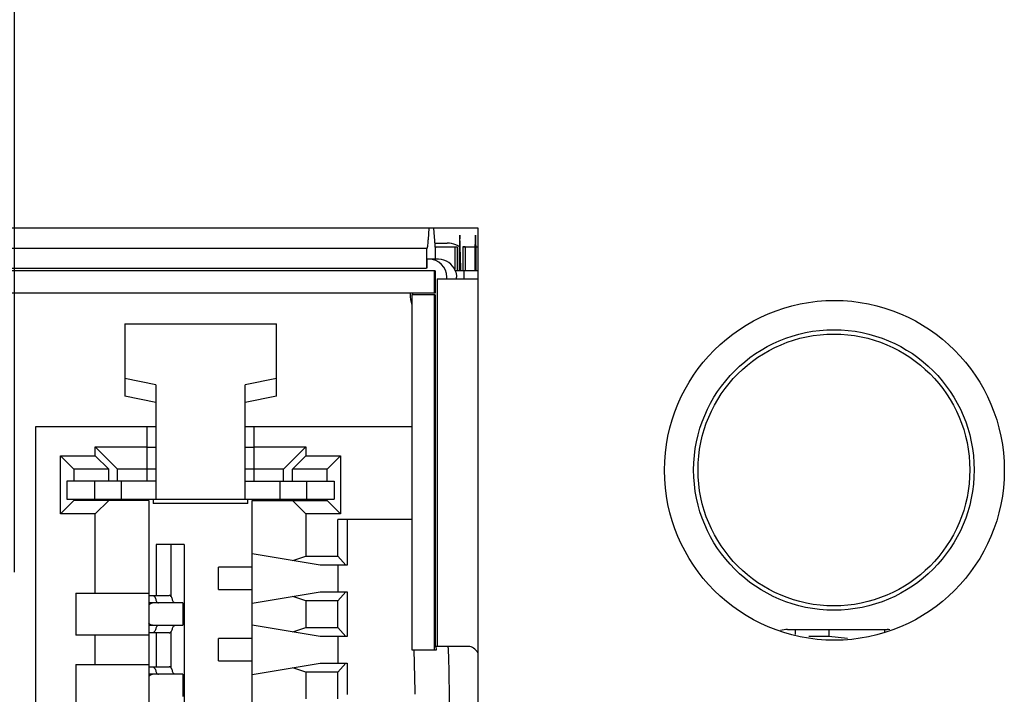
# Model space of a CAD drawing. Header units: inches. Extents: x 0.2 to 16.8, y 0.2 to 10.8.
# Tile 13 of 22: x 8.299 to 8.733, y 5.75 to 6.048. Entities that reach past the tile are written whole.
import ezdxf

# ---------------------------------------------------------------- set-up
doc = ezdxf.new("R2010")
doc.units = ezdxf.units.IN
doc.header["$LTSCALE"] = 0.935
doc.header["$MEASUREMENT"] = 0
doc.layers.get('0').update_dxf_attribs({"linetype": 'CONTINUOUS'})
doc.layers.add('DIMENSIONS', color=7, linetype='CONTINUOUS')
doc.styles.get("Standard").update_dxf_attribs({"font": 'txt', "width": 0.8})
doc.dimstyles.new('DIMSTYLE_1', dxfattribs={"dimtxt": 0.125, "dimasz": 0.18, "dimexe": 0.125, "dimexo": 0.0625, "dimgap": 0.03125, "dimtad": 0, "dimtih": 1, "dimtoh": 1, "dimdec": 3, "dimzin": 4, "dimdsep": 46, "dimtxsty": 'STANDARD', "dimblk": '_FILLED', "dimblk1": '_FILLED', "dimblk2": '_FILLED', "dimcen": 0.09, "dimadec": 0, "dimazin": 0, "dimtp": 0.001, "dimtm": 0.001, "dimtfac": 1, "dimtdec": 3, "dimtofl": 0, "dimtmove": 0, "dimatfit": 3, "dimldrblk": '_FILLED', "dimfxl": 1, "dimtolj": 1, "dimtzin": 4, "dimarcsym": 0})

# ---------------------------------------------------------------- blocks, each defined once
blk = doc.blocks.new('*D4')
at = {"layer": 'DIMENSIONS', "color": 2, "linetype": 'CONTINUOUS'}
blk.add_line((8.3719356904, 7.9206617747), (7.329683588, 7.9206617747), dxfattribs=at)
at = {"layer": 'DIMENSIONS', "color": 2, "linetype": 'CONTINUOUS', "insert": (7.267183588, 7.9831617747), "char_height": 0.125, "width": 1.425, "attachment_point": 3, "line_spacing_factor": 0.9}
blk.add_mtext('4.943{\\Ftxt.shx;\\W1.000000;\\H0.125000; }[125.55]', dxfattribs=at)
blk = doc.blocks.new('_FILLED')
at = {"color": 0, "linetype": 'BYBLOCK'}
blk.add_solid([(0, 0), (-1, 0.1736111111), (-1, -0.1736111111)], dxfattribs=at)
blk = doc.blocks.new('*D8')
at = {"layer": 'DIMENSIONS', "color": 2, "linetype": 'CONTINUOUS'}
blk.add_line((8.2964356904, 5.803664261), (8.2964356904, 8.4893678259), dxfattribs=at)
at = {"layer": 'DIMENSIONS', "color": 2, "linetype": 'CONTINUOUS', "insert": (8.2339356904, 8.5518678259), "char_height": 0.125, "width": 1.425, "attachment_point": 1, "rotation": 90, "line_spacing_factor": 0.9}
blk.add_mtext('2X .044{\\Ftxt.shx;\\W1.000000;\\H0.125000; }[1.12]', dxfattribs=at)

msp = doc.modelspace()

# ---------------------------------------------------------------- linework, layer by layer
at = {"color": 7, "linetype": 'CONTINUOUS'}
for p, q in [((8.5011356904, 5.9555895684), (8.0917356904, 5.9555895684)), ((8.4793442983, 5.9555895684), (8.4790193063, 5.9505995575)), ((8.4821489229, 5.9481001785), (8.4816610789, 5.9555895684)), ((8.5011356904, 5.3337895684), (8.5011356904, 5.9555895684)), ((8.4782920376, 5.9465742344), (8.1142558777, 5.9465743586)), ((8.4782920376, 5.9465742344), (8.4782920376, 5.9379128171)), ((8.4822154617, 5.9473003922), (8.4821489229, 5.9481001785)), ((8.4823089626, 5.9468930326), (8.4822154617, 5.9473003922)), ((8.48237285, 5.9470826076), (8.4822338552, 5.9473186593)), ((8.4823089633, 5.9489736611), (8.4875250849, 5.9489736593)), ((8.4823089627, 5.9473716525), (8.4918215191, 5.9473728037)), ((8.48237285, 5.9470826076), (8.4823089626, 5.9468930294)), ((8.4823917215, 5.9418544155), (8.48237285, 5.9470826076)), ((8.4907908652, 5.9473716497), (8.4907908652, 5.9372864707)), ((8.4918215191, 5.9473728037), (8.4918215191, 5.9367428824)), ((8.494398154, 5.9473833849), (8.5012691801, 5.9473833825)), ((8.4954288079, 5.9473768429), (8.494398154, 5.9473756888)), ((8.494398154, 5.9473756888), (8.494398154, 5.9367457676)), ((8.4954288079, 5.9473768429), (8.4954288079, 5.9367469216)), ((8.1142558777, 5.9379129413), (8.4782920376, 5.9379128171)), ((8.4837074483, 5.9418549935), (8.478615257, 5.9418501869)), ((8.478615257, 5.937913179), (8.478615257, 5.9418501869)), ((8.4821700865, 5.9367320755), (8.1294641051, 5.9367317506)), ((8.4817726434, 5.9367316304), (8.4817726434, 5.9268891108)), ((8.4821700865, 5.9367320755), (8.4821700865, 5.9268895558)), ((8.4872874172, 5.9331767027), (8.4872874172, 5.9339761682)), ((8.5011356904, 5.9367440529), (8.4910268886, 5.9367397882)), ((8.4915802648, 5.933180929), (8.4915802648, 5.933980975)), ((8.4948375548, 5.9367440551), (8.4948375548, 5.9331770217)), ((8.4830277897, 5.9331763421), (8.5011356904, 5.9331774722)), ((8.4830277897, 5.9331763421), (8.4830277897, 5.7708793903)), ((8.4821700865, 5.9268895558), (8.1294641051, 5.926889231)), ((8.4821700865, 5.9261021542), (8.4719316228, 5.9261017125)), ((8.4719316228, 5.9261017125), (8.4719316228, 5.7694087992)), ((8.4723290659, 5.9261021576), (8.4723290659, 5.9268895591)), ((8.4817726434, 5.9261017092), (8.4817726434, 5.7694087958)), ((8.4821700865, 5.9261021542), (8.4821700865, 5.7708797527)), ((8.3451364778, 5.9132631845), (8.4120656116, 5.9132631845)), ((8.3451364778, 5.9132631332), (8.3451364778, 5.8814559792)), ((8.4120656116, 5.8814559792), (8.4120656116, 5.9132631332)), ((8.3589160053, 5.8863584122), (8.3451364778, 5.8892103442)), ((8.3589160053, 5.8863584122), (8.3589160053, 5.8359678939)), ((8.4120656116, 5.8892103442), (8.3982860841, 5.8863584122)), ((8.3982860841, 5.8359678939), (8.3982860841, 5.8863584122)), ((8.3589160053, 5.8786040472), (8.3451364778, 5.8814559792)), ((8.4120656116, 5.8814559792), (8.3982860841, 5.8786040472)), ((8.3589160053, 5.8678573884), (8.305766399, 5.8678570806)), ((8.305766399, 5.8678570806), (8.305766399, 5.4347862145)), ((8.3549789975, 5.8438415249), (8.3549789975, 5.8678570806)), ((8.4719316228, 5.8678570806), (8.3982860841, 5.8678573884)), ((8.4022230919, 5.8438415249), (8.4022230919, 5.8678570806)), ((8.3167900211, 5.8294712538), (8.3167900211, 5.855061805)), ((8.3226955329, 5.8491564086), (8.3167900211, 5.855061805)), ((8.3167900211, 5.855061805), (8.3321443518, 5.855061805)), ((8.3321443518, 5.855061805), (8.3321443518, 5.8589988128)), ((8.3419868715, 5.8491564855), (8.3321443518, 5.8589988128)), ((8.3321443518, 5.8589988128), (8.3549789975, 5.8589988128)), ((8.3321443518, 5.855061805), (8.3380498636, 5.8491564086)), ((8.3589160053, 5.8588022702), (8.3549789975, 5.8588022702)), ((8.4022230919, 5.8588022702), (8.3982860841, 5.8588022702)), ((8.4022230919, 5.8589988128), (8.4250577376, 5.8589988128)), ((8.4250577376, 5.8589988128), (8.4152152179, 5.8491564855)), ((8.4191522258, 5.8491564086), (8.4250577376, 5.855061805)), ((8.4250577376, 5.8589988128), (8.4250577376, 5.855061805)), ((8.4250577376, 5.855061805), (8.4404120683, 5.855061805)), ((8.4345065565, 5.8491564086), (8.4404120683, 5.855061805)), ((8.4404120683, 5.855061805), (8.4404120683, 5.8294712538)), ((8.3226955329, 5.8491564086), (8.3226955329, 5.843841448)), ((8.3380498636, 5.8491564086), (8.3226955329, 5.8491564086)), ((8.3380498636, 5.843841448), (8.3380498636, 5.8491564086)), ((8.3589160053, 5.8491569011), (8.3419868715, 5.8491564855)), ((8.3419868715, 5.8438415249), (8.3419868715, 5.8491564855)), ((8.4152152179, 5.8491564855), (8.3982860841, 5.8491569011)), ((8.4152152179, 5.8438415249), (8.4152152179, 5.8491564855)), ((8.4191522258, 5.843841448), (8.4191522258, 5.8491564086)), ((8.4345065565, 5.8491564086), (8.4191522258, 5.8491564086)), ((8.4345065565, 5.843841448), (8.4345065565, 5.8491564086)), ((8.3587021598, 5.8438419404), (8.3195459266, 5.8438413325)), ((8.3195459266, 5.8438413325), (8.3195459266, 5.8359673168)), ((8.331814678, 5.8438413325), (8.331814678, 5.8359673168)), ((8.3436257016, 5.8438416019), (8.3436257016, 5.8359675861)), ((8.3982860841, 5.8438419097), (8.4376561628, 5.8438413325)), ((8.4135763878, 5.8438416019), (8.4135763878, 5.8359675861)), ((8.4253874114, 5.8438413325), (8.4253874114, 5.8359673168)), ((8.4376561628, 5.8438413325), (8.4376561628, 5.8359673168)), ((8.3226955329, 5.835376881), (8.3167900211, 5.8294712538)), ((8.3195459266, 5.8359673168), (8.4376561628, 5.8359673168)), ((8.3226955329, 5.8359674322), (8.3226955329, 5.835376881)), ((8.355766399, 5.8353772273), (8.3226955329, 5.835376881)), ((8.3380498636, 5.835376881), (8.3321443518, 5.8294712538)), ((8.3362782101, 5.8353780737), (8.3362782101, 5.8359674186)), ((8.3441522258, 5.8359676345), (8.3441522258, 5.8353782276)), ((8.355766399, 5.8353772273), (8.355766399, 5.4672669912)), ((8.357734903, 5.8359718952), (8.357734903, 5.8340739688)), ((8.3994671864, 5.8340739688), (8.357734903, 5.8340739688)), ((8.3994671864, 5.8340739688), (8.3994671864, 5.8359718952)), ((8.4014356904, 5.4672669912), (8.4014356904, 5.8353772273)), ((8.4014356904, 5.8353772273), (8.4345065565, 5.835376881)), ((8.4130498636, 5.8353782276), (8.4130498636, 5.8359676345)), ((8.4250577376, 5.8294712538), (8.4191522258, 5.835376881)), ((8.4209238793, 5.8359674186), (8.4209238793, 5.8353780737)), ((8.4345065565, 5.835376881), (8.4345065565, 5.8359674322)), ((8.4345065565, 5.835376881), (8.4404120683, 5.8294712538)), ((8.3321443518, 5.8294712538), (8.3167900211, 5.8294712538)), ((8.3321443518, 5.7944318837), (8.3321443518, 5.8294712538)), ((8.4250577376, 5.8294712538), (8.4250577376, 5.8107704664)), ((8.4404120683, 5.8294712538), (8.4250577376, 5.8294712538)), ((8.439230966, 5.8107704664), (8.439230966, 5.8269121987)), ((8.4719316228, 5.8269121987), (8.439230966, 5.8269121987)), ((8.4433648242, 5.826912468), (8.4433648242, 5.8068337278)), ((8.3714439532, 5.8158932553), (8.3590602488, 5.8158931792)), ((8.3590602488, 5.8158931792), (8.3590602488, 5.793450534)), ((8.3655102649, 5.8158930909), (8.3655102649, 5.7929964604)), ((8.3714439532, 5.8158932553), (8.3714439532, 5.4867593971)), ((8.4313569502, 5.8068336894), (8.4014356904, 5.8118410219)), ((8.4192997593, 5.8088512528), (8.4250577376, 5.8107704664)), ((8.4250577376, 5.8107704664), (8.439230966, 5.8107704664)), ((8.442774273, 5.8068336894), (8.439230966, 5.8107704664)), ((8.3864750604, 5.7960092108), (8.3864750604, 5.8058517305)), ((8.4014356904, 5.805850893), (8.3864750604, 5.8058517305)), ((8.4433648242, 5.8068337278), (8.4313569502, 5.8068336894)), ((8.439230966, 5.8068337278), (8.439230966, 5.7950227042)), ((8.3234829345, 5.7944318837), (8.355766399, 5.7944323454)), ((8.3234829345, 5.7944318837), (8.3234829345, 5.7759279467)), ((8.3864750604, 5.7960092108), (8.4014356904, 5.7960083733)), ((8.4014356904, 5.7900157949), (8.4313569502, 5.7950226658)), ((8.4313569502, 5.7950226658), (8.4433648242, 5.7950227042)), ((8.439230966, 5.791085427), (8.442774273, 5.7950226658)), ((8.4433648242, 5.7950227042), (8.4433648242, 5.7753376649)), ((8.355766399, 5.7934506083), (8.3648136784, 5.7934505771)), ((8.3708389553, 5.7901037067), (8.355766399, 5.7901031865)), ((8.3708393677, 5.7901037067), (8.3708393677, 5.780261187)), ((8.4250577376, 5.791085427), (8.4192997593, 5.7930048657)), ((8.4250577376, 5.791085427), (8.4250577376, 5.7792744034)), ((8.439230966, 5.791085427), (8.4250577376, 5.791085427)), ((8.439230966, 5.7792744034), (8.439230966, 5.791085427)), ((8.355766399, 5.7802606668), (8.3708389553, 5.780261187)), ((8.3648136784, 5.7769151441), (8.355766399, 5.7769151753)), ((8.3590602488, 5.7769151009), (8.3590602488, 5.761954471)), ((8.3655102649, 5.7773691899), (8.3655102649, 5.7615003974)), ((8.4313569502, 5.7753376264), (8.4014356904, 5.7803449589)), ((8.4192997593, 5.7773551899), (8.4250577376, 5.7792744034)), ((8.4250577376, 5.7792744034), (8.439230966, 5.7792744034)), ((8.442774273, 5.7753376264), (8.439230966, 5.7792744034)), ((8.6377058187, 5.7783648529), (8.6817088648, 5.7783648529)), ((8.6411993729, 5.7761399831), (8.6411993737, 5.7783648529)), ((8.6559226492, 5.7783648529), (8.6559226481, 5.7752845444)), ((8.6805694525, 5.7783648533), (8.6805694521, 5.7771582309)), ((8.355766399, 5.7759284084), (8.3234829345, 5.7759279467)), ((8.3321443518, 5.7629358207), (8.3321443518, 5.7759279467)), ((8.3864750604, 5.7645131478), (8.3864750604, 5.7743556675)), ((8.4014356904, 5.77435483), (8.3864750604, 5.7743556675)), ((8.4433648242, 5.7753376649), (8.4313569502, 5.7753376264)), ((8.439230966, 5.7753376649), (8.439230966, 5.7635266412)), ((8.6559226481, 5.7752845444), (8.647149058, 5.7752845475)), ((8.6641992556, 5.7744904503), (8.6559226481, 5.7752845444)), ((8.4719316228, 5.7694087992), (8.4827954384, 5.7694099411)), ((8.4733650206, 5.7510369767), (8.4729544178, 5.7694099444)), ((8.4969976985, 5.7708802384), (8.4821700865, 5.7708797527)), ((8.4827954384, 5.7694099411), (8.4826094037, 5.7708802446)), ((8.3864750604, 5.7645131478), (8.4014356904, 5.7645123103)), ((8.3234829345, 5.7629358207), (8.355766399, 5.7629362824)), ((8.3234829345, 5.7629358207), (8.3234829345, 5.7444318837)), ((8.355766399, 5.7619545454), (8.3648136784, 5.7619545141)), ((8.4014356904, 5.7585197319), (8.4313569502, 5.7635266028)), ((8.4250577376, 5.759589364), (8.4192997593, 5.7615088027)), ((8.4250577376, 5.759589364), (8.4250577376, 5.7477783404)), ((8.439230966, 5.759589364), (8.4250577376, 5.759589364)), ((8.4313569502, 5.7635266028), (8.4433648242, 5.7635266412)), ((8.439230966, 5.759589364), (8.442774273, 5.7635266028)), ((8.439230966, 5.7477783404), (8.439230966, 5.759589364)), ((8.4433648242, 5.7635266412), (8.4433648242, 5.749724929)), ((8.3708389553, 5.7586076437), (8.355766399, 5.7586071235)), ((8.3708393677, 5.7586076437), (8.3708393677, 5.748765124)), ((8.473376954, 5.7497881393), (8.4733650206, 5.7510369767))]:
    msp.add_line(p, q, dxfattribs=at)
at = {"color": 4, "linetype": 'CONTINUOUS'}
for p, q in [((8.4930871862, 5.952451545), (8.4928367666, 5.9453285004)), ((8.4934183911, 5.9425306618), (8.4931324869, 5.9524515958)), ((8.492801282, 5.9425299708), (8.4927937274, 5.9417802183)), ((8.4928367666, 5.9453285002), (8.492801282, 5.9425299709)), ((8.4934259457, 5.9417809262), (8.4934183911, 5.9425306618)), ((8.4927937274, 5.9417802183), (8.4927594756, 5.9367425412)), ((8.4934505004, 5.9386208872), (8.4934259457, 5.9417809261)), ((8.4934601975, 5.9367433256), (8.4934505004, 5.9386208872)), ((8.4996647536, 5.9417879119), (8.4996305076, 5.9367515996)), ((8.5003312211, 5.9367516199), (8.5002969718, 5.9417886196))]:
    msp.add_line(p, q, dxfattribs=at)
at = {"color": 7, "linetype": 'CONTINUOUS'}
for centre, radius in [((8.6584356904, 5.8486617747), 0.075), ((8.6582123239, 5.8488096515), 0.0619232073), ((8.6582123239, 5.8488096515), 0.06)]:
    msp.add_circle(centre, radius, dxfattribs=at)
for centre, radius, start, end in [((8.4875421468, 5.9391700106), 0.0097997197, 58.5159639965, 67.3236714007), ((8.4794135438, 5.9339763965), 0.0078738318, 359.9983385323, 89.9923088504), ((8.4837062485, 5.9339813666), 0.0078736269, 20.6461230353, 89.9912693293), ((8.4889224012, 5.9265869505), 0.0178135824, 180.043493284, 196.5469612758)]:
    msp.add_arc(centre, radius, start, end, dxfattribs=at)
for centre, major_axis, ratio, start_param, end_param in [((8.637708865, 5.7683633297), (-0.0070732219, 0.0070732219), 0.9996954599, -0.7852458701, -0.4797273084), ((8.6817058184, 5.7683633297), (0.0070732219, 0.0070732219), 0.9996954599, 0.672160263, 0.7852458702), ((8.4969976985, 5.7315101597), (2.341e-07, 0.0393700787), 0.2832839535, -0.383256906, 2.09937e-05)]:
    msp.add_ellipse(centre, major_axis=major_axis, ratio=ratio, start_param=start_param, end_param=end_param, dxfattribs=at)
at = {"color": 4, "linetype": 'CONTINUOUS'}
msp.add_open_spline([(8.4931324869, 5.9524515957), (8.4931249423, 5.9524742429), (8.4931098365, 5.952510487), (8.4930947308, 5.9524742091), (8.4930871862, 5.952451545)], degree=3, dxfattribs=at)
msp.add_open_spline([(8.5002969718, 5.9417886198), (8.5002924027, 5.9421639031), (8.5002855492, 5.9427268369), (8.5002764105, 5.9434773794), (8.5002695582, 5.9440403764), (8.5002638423, 5.9445092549), (8.5002592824, 5.9448849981), (8.5002558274, 5.9451650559), (8.5002530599, 5.9454040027), (8.5002500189, 5.9455539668), (8.5002471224, 5.9457111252), (8.5002434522, 5.945905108), (8.5002376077, 5.9462168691), (8.5002302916, 5.9466060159), (8.5002215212, 5.9470735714), (8.5002127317, 5.9475396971), (8.5002054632, 5.9479324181), (8.500200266, 5.9481989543), (8.5001974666, 5.9483643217), (8.5001948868, 5.9484515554), (8.500192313, 5.948539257), (8.5001888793, 5.9486560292), (8.5001828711, 5.9488604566), (8.5001742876, 5.9491524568), (8.5001639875, 5.9495028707), (8.5001554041, 5.9497948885), (8.5001485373, 5.9500284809), (8.5001433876, 5.950203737), (8.5001390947, 5.9503495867), (8.5001356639, 5.9504667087), (8.5001330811, 5.9505533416), (8.5001309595, 5.9506293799), (8.5001290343, 5.9506616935), (8.5001262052, 5.9507174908), (8.5001200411, 5.9508341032), (8.5001105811, 5.9510163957), (8.5000992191, 5.9512339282), (8.5000878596, 5.9514517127), (8.5000783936, 5.9516333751), (8.5000708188, 5.9517781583), (8.5000660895, 5.9518699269), (8.5000622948, 5.9519404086), (8.5000585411, 5.9520215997), (8.500053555, 5.9520464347), (8.5000476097, 5.9520861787), (8.5000396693, 5.9521356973), (8.5000297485, 5.9521987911), (8.5000178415, 5.9522739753), (8.5000079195, 5.9523367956), (8.4999999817, 5.9523869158), (8.4999940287, 5.952424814), (8.4999890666, 5.9524554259), (8.4999855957, 5.9524787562), (8.4999836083, 5.9524891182), (8.4999821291, 5.9525052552), (8.4999806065, 5.952489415), (8.4999785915, 5.9524794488), (8.4999750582, 5.9524568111), (8.4999700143, 5.9524271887), (8.4999639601, 5.9523904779), (8.4999558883, 5.9523419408), (8.4999457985, 5.9522810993), (8.4999336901, 5.9522082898), (8.499923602, 5.9521471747), (8.4999155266, 5.9520992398), (8.4999094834, 5.9520606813), (8.4999044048, 5.9520368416), (8.4999006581, 5.9519563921), (8.4998968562, 5.9518866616), (8.4998921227, 5.9517958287), (8.4998845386, 5.9516525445), (8.4998750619, 5.9514727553), (8.499863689, 5.9512572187), (8.4998523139, 5.9510419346), (8.4998428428, 5.9508615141), (8.4998366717, 5.9507461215), (8.4998338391, 5.950690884), (8.499831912, 5.9506589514), (8.4998297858, 5.9505833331), (8.4998271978, 5.9504972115), (8.4998237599, 5.9503807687), (8.499819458, 5.950235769), (8.4998142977, 5.9500615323), (8.4998074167, 5.9498292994), (8.4997988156, 5.9495389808), (8.4997884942, 5.9491906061), (8.499779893, 5.9489003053), (8.4997738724, 5.9486970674), (8.4997704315, 5.9485809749), (8.4997678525, 5.9484937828), (8.4997652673, 5.94840706), (8.4997624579, 5.9482422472), (8.4997572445, 5.9479767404), (8.4997499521, 5.9475854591), (8.4997411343, 5.9471210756), (8.4997323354, 5.9466552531), (8.4997249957, 5.9462675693), (8.499719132, 5.9459569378), (8.4997154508, 5.9457637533), (8.4997125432, 5.9456070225), (8.4997094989, 5.9454582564), (8.4997066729, 5.9452152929), (8.4997031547, 5.9449311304), (8.4996985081, 5.9445496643), (8.4996926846, 5.9440737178), (8.4996857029, 5.9435022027), (8.4996763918, 5.9427403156), (8.4996694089, 5.9421688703), (8.4996647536, 5.9417879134)], degree=3, knots=[0, 0, 0, 0, 0.03125, 0.046875, 0.0625, 0.078125, 0.0859375, 0.09375, 0.1015625, 0.10546875, 0.109375, 0.1171875, 0.125, 0.140625, 0.15625, 0.171875, 0.1875, 0.1953125, 0.19921875, 0.203125, 0.20703125, 0.2109375, 0.21875, 0.234375, 0.25, 0.265625, 0.2734375, 0.28125, 0.2890625, 0.29296875, 0.296875, 0.30078125, 0.302734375, 0.3046875, 0.3125, 0.328125, 0.34375, 0.359375, 0.375, 0.3828125, 0.390625, 0.39453125, 0.3984375, 0.40625, 0.4140625, 0.421875, 0.4375, 0.453125, 0.46875, 0.4765625, 0.484375, 0.4921875, 0.49609375, 0.498046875, 0.5, 0.501953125, 0.50390625, 0.5078125, 0.515625, 0.5234375, 0.53125, 0.546875, 0.5625, 0.578125, 0.5859375, 0.59375, 0.6015625, 0.60546875, 0.609375, 0.6171875, 0.625, 0.640625, 0.65625, 0.671875, 0.6875, 0.6953125, 0.697265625, 0.69921875, 0.703125, 0.70703125, 0.7109375, 0.71875, 0.7265625, 0.734375, 0.75, 0.765625, 0.78125, 0.7890625, 0.79296875, 0.796875, 0.80078125, 0.8046875, 0.8125, 0.828125, 0.84375, 0.859375, 0.875, 0.8828125, 0.890625, 0.89453125, 0.8984375, 0.90625, 0.9140625, 0.921875, 0.9375, 0.953125, 0.96875, 1, 1, 1, 1], dxfattribs=at)
at = {"color": 7, "linetype": 'CONTINUOUS'}
for points, knots in [([(8.4790193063, 5.9505995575), (8.4789811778, 5.9500141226), (8.4789090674, 5.9490091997), (8.4787945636, 5.9478531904), (8.4786998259, 5.947185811), (8.4786313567, 5.9468607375), (8.4785811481, 5.9466774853), (8.4785166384, 5.9465744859), (8.4784858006, 5.9465744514)], [0, 0, 0, 0, 0.4303299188, 0.7399342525, 0.849185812, 0.9281548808, 0.977380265, 1, 1, 1, 1]), ([(8.355766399, 5.7892232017), (8.3559896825, 5.7894840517), (8.3564853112, 5.7899225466), (8.3571355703, 5.7901031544), (8.3574368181, 5.7901031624)], [0, 0, 0, 0, 0.5326672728, 1, 1, 1, 1]), ([(8.3574626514, 5.793450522), (8.3575934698, 5.7934505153), (8.3578880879, 5.7933484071), (8.3582452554, 5.7929792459), (8.3585598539, 5.7924287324), (8.3587223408, 5.7919887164), (8.3587982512, 5.7917430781)], [0, 0, 0, 0, 0.1718117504, 0.3863897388, 0.6623344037, 1, 1, 1, 1]), ([(8.3587982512, 5.7917430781), (8.3588711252, 5.7915072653), (8.3590271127, 5.79108485), (8.3593291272, 5.790556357), (8.359672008, 5.7902019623), (8.3599548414, 5.7901039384), (8.360080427, 5.790103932)], [0, 0, 0, 0, 0.3376655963, 0.6136102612, 0.8281882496, 1, 1, 1, 1]), ([(8.3661492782, 5.7917431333), (8.3660733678, 5.7919887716), (8.3659108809, 5.7924287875), (8.3655962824, 5.7929793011), (8.3652391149, 5.7933484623), (8.3649444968, 5.7934505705), (8.3648136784, 5.7934505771)], [0, 0, 0, 0, 0.3376655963, 0.6136102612, 0.8281882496, 1, 1, 1, 1]), ([(8.367431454, 5.7901039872), (8.3673058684, 5.7901039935), (8.367023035, 5.7902020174), (8.3666801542, 5.7905564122), (8.3663781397, 5.7910849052), (8.3662221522, 5.7915073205), (8.3661492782, 5.7917431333)], [0, 0, 0, 0, 0.1718117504, 0.3863897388, 0.6623344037, 1, 1, 1, 1]), ([(8.3574368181, 5.7802606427), (8.3571355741, 5.7802606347), (8.3564853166, 5.7804412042), (8.3559896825, 5.7808796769), (8.355766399, 5.7811405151)], [0, 0, 0, 0, 0.4673360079, 1, 1, 1, 1]), ([(8.3587982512, 5.7786223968), (8.3587223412, 5.7783767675), (8.3585598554, 5.7779367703), (8.3582452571, 5.7773862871), (8.3578880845, 5.777017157), (8.3575934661, 5.7769150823), (8.3574626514, 5.7769150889)], [0, 0, 0, 0, 0.3376674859, 0.6136106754, 0.8281862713, 1, 1, 1, 1]), ([(8.360080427, 5.7802614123), (8.359954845, 5.7802614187), (8.3596720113, 5.7801634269), (8.3593291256, 5.7798090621), (8.3590271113, 5.7792805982), (8.3588711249, 5.7788582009), (8.3587982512, 5.7786223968)], [0, 0, 0, 0, 0.1718137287, 0.3863893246, 0.6623325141, 1, 1, 1, 1]), ([(8.3648136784, 5.7769151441), (8.3649444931, 5.7769151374), (8.3652391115, 5.7770172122), (8.3655962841, 5.7773863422), (8.3659108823, 5.7779368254), (8.3660733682, 5.7783768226), (8.3661492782, 5.7786224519)], [0, 0, 0, 0, 0.1718137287, 0.3863893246, 0.6623325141, 1, 1, 1, 1]), ([(8.3661492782, 5.7786224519), (8.3662221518, 5.778858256), (8.3663781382, 5.7792806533), (8.3666801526, 5.7798091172), (8.3670230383, 5.7801634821), (8.3673058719, 5.7802614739), (8.367431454, 5.7802614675)], [0, 0, 0, 0, 0.3376674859, 0.6136106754, 0.8281862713, 1, 1, 1, 1]), ([(8.4877285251, 5.7708802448), (8.4877483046, 5.770880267), (8.4877745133, 5.7707894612), (8.4878025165, 5.7706630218), (8.487834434, 5.7704095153), (8.4878823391, 5.7699083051), (8.4879374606, 5.7690391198), (8.4879984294, 5.7677379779), (8.4880575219, 5.7660869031), (8.4881140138, 5.7641054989), (8.4881671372, 5.7618104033), (8.488235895, 5.7581909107), (8.4883066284, 5.7530732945), (8.4883677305, 5.7463610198), (8.4884053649, 5.7390808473), (8.488413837, 5.7340661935), (8.488413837, 5.7315109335)], [0, 0, 0, 0, 0.0015062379, 0.0053062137, 0.0114940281, 0.020055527, 0.0441817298, 0.0774115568, 0.1194342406, 0.1699196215, 0.2283836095, 0.2942460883, 0.4456006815, 0.6181286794, 0.8054140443, 1, 1, 1, 1]), ([(8.3574626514, 5.761954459), (8.3575934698, 5.7619544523), (8.3578880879, 5.7618523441), (8.3582452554, 5.7614831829), (8.3585598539, 5.7609326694), (8.3587223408, 5.7604926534), (8.3587982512, 5.7602470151)], [0, 0, 0, 0, 0.1718117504, 0.3863897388, 0.6623344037, 1, 1, 1, 1]), ([(8.3587982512, 5.7602470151), (8.3588711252, 5.7600112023), (8.3590271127, 5.7595887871), (8.3593291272, 5.759060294), (8.359672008, 5.7587058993), (8.3599548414, 5.7586078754), (8.360080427, 5.758607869)], [0, 0, 0, 0, 0.3376655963, 0.6136102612, 0.8281882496, 1, 1, 1, 1]), ([(8.3661492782, 5.7602470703), (8.3660733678, 5.7604927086), (8.3659108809, 5.7609327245), (8.3655962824, 5.7614832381), (8.3652391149, 5.7618523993), (8.3649444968, 5.7619545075), (8.3648136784, 5.7619545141)], [0, 0, 0, 0, 0.3376655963, 0.6136102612, 0.8281882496, 1, 1, 1, 1]), ([(8.367431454, 5.7586079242), (8.3673058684, 5.7586079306), (8.367023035, 5.7587059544), (8.3666801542, 5.7590603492), (8.3663781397, 5.7595888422), (8.3662221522, 5.7600112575), (8.3661492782, 5.7602470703)], [0, 0, 0, 0, 0.1718117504, 0.3863897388, 0.6623344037, 1, 1, 1, 1]), ([(8.355766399, 5.7577271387), (8.3559896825, 5.7579879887), (8.3564853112, 5.7584264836), (8.3571355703, 5.7586070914), (8.3574368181, 5.7586070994)], [0, 0, 0, 0, 0.5326672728, 1, 1, 1, 1])]:
    msp.add_open_spline(points, degree=3, knots=knots, dxfattribs=at)
for points in [[(8.4913201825, 5.9482121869), (8.4901294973, 5.9487091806), (8.4888153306, 5.9489736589), (8.4875250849, 5.9489736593)], [(8.4910741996, 5.9367575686), (8.491405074, 5.935876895), (8.4915802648, 5.9349217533), (8.4915802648, 5.933980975)]]:
    msp.add_open_spline(points, degree=3, dxfattribs=at)

# ---------------------------------------------------------------- dimensions: what is measured, and where the dimension line sits
at = {"layer": 'DIMENSIONS', "color": 2, "linetype": 'CONTINUOUS'}
dim = msp.add_ordinate_dim(feature_location=(8.2964356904, 5.803664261), offset=(0, 2.6857035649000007), dtype=1, origin=(8.3404356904, 5.9555895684), text='2X <>', dimstyle='DIMSTYLE_1', dxfattribs=at)
dim.commit()
dim.dimension.update_dxf_attribs({"geometry": '*D8', "text_midpoint": (8.2964356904, 9.2643678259)})
dim = msp.add_ordinate_dim(feature_location=(8.3719356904, 7.9206617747), offset=(-1.0422521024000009, 0), dtype=0, origin=(8.4344356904, 2.9777517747), dimstyle='DIMSTYLE_1', dxfattribs=at)
dim.commit()
dim.dimension.update_dxf_attribs({"geometry": '*D4', "text_midpoint": (6.554683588, 7.9206617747)})

doc.saveas('drawing.dxf')
